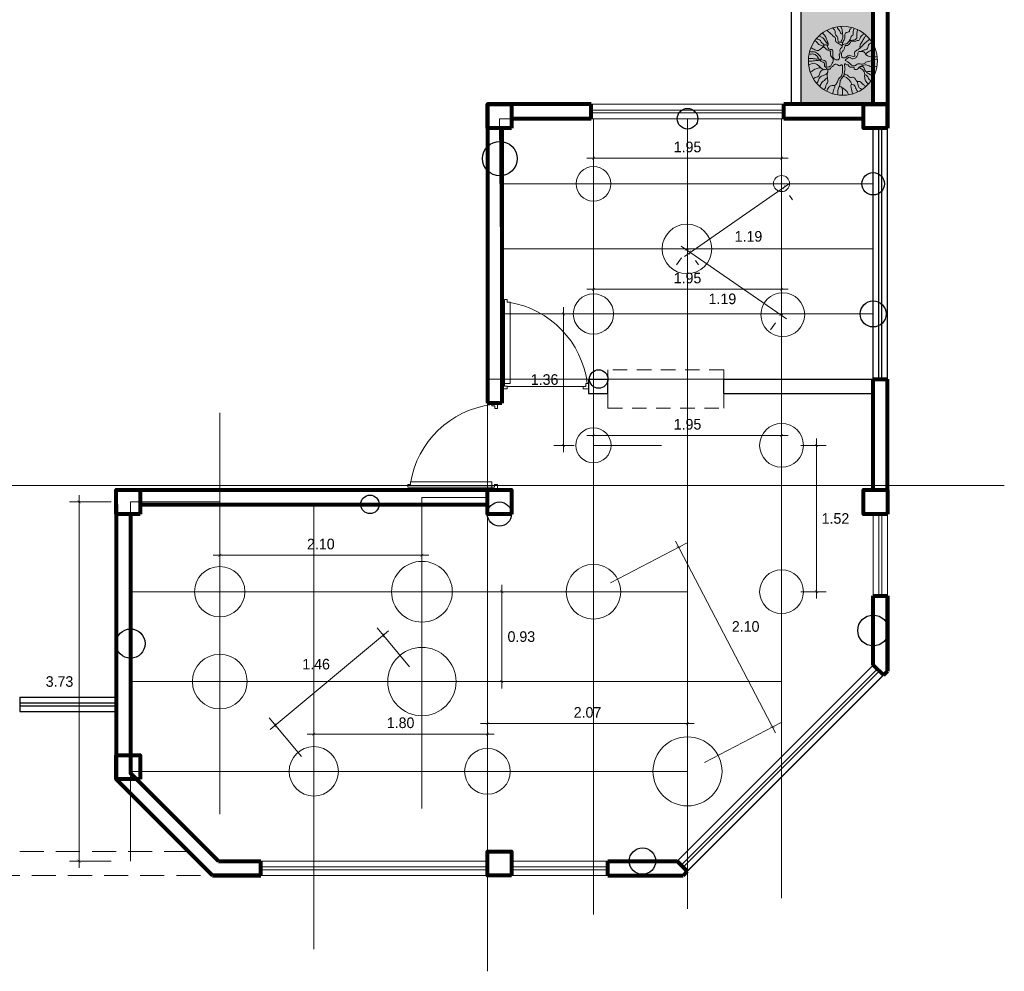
# Model space of a CAD drawing. Extents: x 3331.4 to 3353.9, y 1743.2 to 1801.6.
# Tile 2 of 6: x 3343.7 to 3353.9, y 1743.2 to 1753.1. Entities that reach past the tile are written whole.
import ezdxf

# ---------------------------------------------------------------- set-up
doc = ezdxf.new("R2010")
doc.units = 0
doc.linetypes.add('RAYITAS', pattern=[0.375, 0.25, -0.125])
for name, color, linetype, lineweight in [('_Annotations', 1, 'Continuous', 25), ('JD VIGAS DE PROYECCION', 250, 'Continuous', 13), ('MUROS', 168, 'Continuous', 50), ('textura pisos', 252, 'Continuous', 0)]:
    doc.layers.add(name, color=color, linetype=linetype, lineweight=lineweight)
for name, color, linetype in [('interruptores', 3, 'Continuous'), ('JD-ARBOL', 7, 'Continuous'), ('JD-HATCH', 7, 'Continuous')]:
    doc.layers.add(name, color=color, linetype=linetype)
doc.styles.add('SWISBT', font='txt')
doc.dimstyles.new('OK ORIOL', dxfattribs={"dimtxt": 0.11, "dimasz": 0.03, "dimexe": 0.1, "dimexo": 0.2, "dimgap": 0.06, "dimtad": 2, "dimtih": 1, "dimtoh": 1, "dimzin": 1, "dimdsep": 46, "dimtxsty": 'SWISBT', "dimblk": 'ARCHTICK', "dimcen": 0.1, "dimdle": 0.07, "dimclrd": 250, "dimclre": 250, "dimclrt": 250, "dimadec": 0, "dimazin": 0, "dimtfac": 1, "dimtofl": 0, "dimtmove": 2, "dimatfit": 2, "dimldrblk": 'ARCHTICK', "dimfxl": 1, "dimtvp": 1, "dimtolj": 1, "dimtzin": 1, "dimlwd": 5, "dimlwe": 5, "dimarcsym": 0})

# ---------------------------------------------------------------- blocks, each defined once
blk = doc.blocks.new('A$C7BF52171')
at = {"lineweight": 13}
for p, q in [((0.775, 0.775), (0.8013, 0.775)), ((0.8013, 0.775), (0.8013, 0.75)), ((0.8, 0.025), (0.775, 0.025)), ((0.8, 0.05), (0.8, 0.025))]:
    blk.add_line(p, q, dxfattribs=at)
for points in [[(0.775, 0.775), (0.775, 0.8), (0.825, 0.8), (0.825, 0.75), (0.8013, 0.75)], [(0.025, 0.05), (0, 0.05), (0, 0.025), (0.025, 0.025)], [(0.025, 0.025), (0.775, 0.025), (0.775, 0.075), (0.025, 0.075), (0.025, 0.05)], [(0.8, 0.05), (0.825, 0.05), (0.825, 0), (0.775, 0), (0.775, 0.025)]]:
    blk.add_lwpolyline(points, dxfattribs=at)
blk.add_arc((0.8845, -0.0762), 0.8706, 97.22592, 170.83204, dxfattribs=at)
blk = doc.blocks.new('col25')
at = {"color": 18, "lineweight": 80, "true_color": 0x000000}
blk.add_lwpolyline([(0, -0.25), (0.25, -0.25), (0.25, 0), (0, 0)], close=True, dxfattribs=at)
blk = doc.blocks.new('molle1')
at = {"lineweight": 0, "transparency": 33554585}
h = blk.add_hatch(color=256, dxfattribs=at)
h.set_gradient(color1=(204, 211, 156), color2=(185, 195, 121), one_color=1, tint=0.62)
h.paths.add_polyline_path([(20.8, 36.7, 0.5954), (-51.9, -2.7, 0.145342), (-44.3, -28.4, 0.810916)])
h = blk.add_hatch(color=256, dxfattribs=at)
h.set_gradient(color1=(135, 144, 65), color2=(148, 158, 71), one_color=1, tint=0.45, name='INVCYLINDER')
h.paths.add_polyline_path([(42.2, -2.7, 0.253604), (20.8, 36.7, -0.810916), (-44.3, -28.4, 0.746204)])
at = {"lineweight": 0, "transparency": 33554508}
h = blk.add_hatch(color=256, dxfattribs=at)
h.set_gradient(color1=(161, 161, 161), color2=(184, 184, 184), one_color=1, tint=0.72, name='INVCYLINDER')
h.paths.add_polyline_path([(37.7, 17.4, -0.110571), (42.2, -2.7, -0.725371), (-42.8, -30.5, 1.10031)])
at = {"color": 18, "lineweight": 0, "true_color": 0x000000}
blk.add_circle((-4.9, -2.7), 46.9, dxfattribs=at)
at = {"lineweight": 0, "transparency": 33554687}
for points, knots in [([(-13.6, 24), (-13.9, 24.9), (-14.4, 26.4), (-15.8, 28.2), (-15.9, 30.7), (-19.2, 31.9), (-18.6, 35.6), (-19.1, 38.9), (-19.9, 40.8), (-20.3, 41.7)], [1.520116, 1.520116, 1.520116, 1.520116, 4.12579, 6.231171, 8.325521, 10.95034, 14.867503, 17.830022, 20.994383, 20.994383, 20.994383, 20.994383]), ([(-4.3, 22), (-4.8, 22.9), (-6.3, 25.1), (-8.1, 28.9), (-7.3, 32.5), (-8.4, 35.6), (-11.3, 35.9), (-14.3, 37.2), (-13.6, 40.1), (-15.9, 41), (-16.2, 42.2), (-16.2, 43)], [0, 0, 0, 0, 3.055732, 8.103304, 11.890915, 13.895722, 17.095902, 19.835694, 22.289398, 23.885975, 26.184634, 26.184634, 26.184634, 26.184634]), ([(-1.9, 22.5), (-2.3, 23.5), (-2.8, 24.6), (-3.3, 25.6), (-4, 27.1), (-5.2, 29.8), (-4.4, 34.3), (-4.1, 38.6), (-3.1, 42.2), (-2, 43.9), (-1.7, 44.2)], [-3.343556, -3.343556, -3.343556, -3.343556, 0, 0, 0, 4.881341, 8.653818, 13.327233, 17.957398, 19.409185, 19.409185, 19.409185, 19.409185]), ([(-4.5, 34.1), (-3.9, 34), (-2.6, 33.8), (-0.9, 36.2), (-0.2, 38.9), (2, 40.7), (2.4, 42.5), (3, 43.3), (3.3, 43.6)], [0.70682, 0.70682, 0.70682, 0.70682, 2.551581, 4.428853, 8.660486, 10.958824, 12.490121, 13.885392, 13.885392, 13.885392, 13.885392]), ([(-0.1, 22.5), (0.3, 22.7), (1.5, 23.3), (1.8, 25.5), (2.2, 27.5), (2.2, 29.7), (3.4, 31.1), (5.7, 32.8), (5.6, 35.7), (5.9, 38.6), (7.5, 40.3), (8.5, 41.6), (9, 42.2)], [0, 0, 0, 0, 1.408832, 3.857236, 5.978265, 7.7377, 10.199554, 11.365314, 15.914775, 17.692181, 20.151234, 22.604081, 22.604081, 22.604081, 22.604081]), ([(-3.9, 1.8), (-4.6, 1.5), (-6.2, 1), (-9.1, 1.7), (-11.1, 4.2), (-14.6, 4.5), (-17.1, 3.4), (-22.2, 2.6), (-20, 7), (-21.7, 11.1), (-27, 12.7), (-31.1, 17.9), (-36.3, 22.5), (-39.8, 25.6), (-41.3, 27)], [0, 0, 0, 0, 2.093997, 5.030728, 8.402276, 11.07323, 14.614807, 18.086644, 21.210522, 25.047133, 30.260902, 36.701624, 44.635395, 50.875294, 50.875294, 50.875294, 50.875294]), ([(-28.3, 14.6), (-28, 16), (-27.8, 19.4), (-31.7, 23.7), (-33.7, 28.6), (-35.9, 30.9), (-36.9, 31.8)], [2.058835, 2.058835, 2.058835, 2.058835, 6.255743, 12.40473, 18.229816, 21.998922, 21.998922, 21.998922, 21.998922]), ([(-3.9, 1.8), (-3.7, 2.2), (-2.6, 4.3), (-2.8, 7.6), (-4.2, 10.3), (-5.7, 11.5), (-7, 13.7), (-7, 16.2), (-8.3, 18.6), (-10.2, 18.2), (-12.4, 18.3), (-13.7, 20.4), (-15.1, 22.2), (-16.9, 23.9), (-19.6, 24.2), (-22.3, 23.5), (-24, 25.5), (-26.4, 24.3), (-27.3, 26.5), (-28.8, 28.1), (-29, 30.5), (-31.6, 32), (-32.5, 33.7), (-33.3, 34.8)], [0, 0, 0, 0, 1.487672, 7.049482, 8.960399, 10.503844, 12.553317, 16.408584, 17.936749, 19.971034, 21.383545, 24.40642, 26.402825, 28.472782, 31.575981, 34.071826, 36.147242, 38.229705, 40.153104, 42.069987, 44.955478, 46.546493, 50.566126, 50.566126, 50.566126, 50.566126]), ([(0, 0), (-0.2, 1.6), (-0.4, 3.5), (0.5, 6.3), (-1.6, 7), (-1.1, 10.1), (-0.6, 12.6), (-1.9, 14.7), (-4.2, 15.1), (-3.1, 18.1), (-5.5, 19.8), (-7.7, 20.4), (-10.5, 19.8), (-11.8, 22.5), (-14.6, 25), (-18.4, 25.3), (-21.8, 26.2), (-24.8, 28.4), (-23, 32.8), (-24.8, 36.7), (-24.5, 39.2), (-24.3, 40.2)], [0, 0, 0, 0, 4.976861, 6.081775, 7.49777, 10.077554, 13.759847, 15.30081, 16.991231, 19.518943, 22.04617, 24.525847, 26.465754, 29.848824, 32.112043, 37.579801, 40.613724, 42.743107, 47.823892, 52.138627, 55.195687, 55.195687, 55.195687, 55.195687]), ([(-3.7, 17.5), (-3.1, 18), (-1.7, 19.4), (0.9, 21), (3.6, 21.9), (5.1, 23.6), (5.1, 25.7), (4.6, 29), (8.1, 30.3), (10.7, 33.7), (14, 35.9), (16.3, 38.2), (17, 39)], [1.106086, 1.106086, 1.106086, 1.106086, 3.410175, 7.059141, 10.161926, 11.699621, 13.460443, 16.40141, 20.554065, 22.633748, 29.285289, 32.342324, 32.342324, 32.342324, 32.342324]), ([(16, 16.9), (15.7, 17.8), (14.8, 20.3), (16.1, 23.8), (17.7, 28), (19.5, 31.9), (22.1, 34.2), (23.2, 35)], [1.238486, 1.238486, 1.238486, 1.238486, 3.908544, 9.366876, 11.583904, 17.535942, 21.825877, 21.825877, 21.825877, 21.825877]), ([(15.3, 19.3), (16.1, 20.2), (18.1, 22.6), (20.2, 26.8), (24.1, 29.6), (26.4, 30.9), (27.5, 31.5)], [1.748636, 1.748636, 1.748636, 1.748636, 5.151167, 11.274974, 15.479486, 19.171989, 19.171989, 19.171989, 19.171989]), ([(20.3, 18.6), (20.7, 19.2), (22, 20.8), (25, 21.9), (25.3, 25.6), (28.5, 26.3), (30.3, 27.1), (31.1, 27.6)], [1.62817, 1.62817, 1.62817, 1.62817, 4.040636, 7.536367, 10.280233, 13.43003, 16.228615, 16.228615, 16.228615, 16.228615]), ([(-48.8, 14.1), (-46.4, 13.3), (-41.6, 11.4), (-37.6, 8.2), (-35.6, 6.5)], [3.984444, 3.984444, 3.984444, 3.984444, 11.614121, 19.381204, 19.381204, 19.381204, 19.381204]), ([(-44.8, 22.2), (-42.6, 21.6), (-39.1, 19.5), (-38.6, 12.4), (-32.8, 12.3), (-30.2, 10.6), (-28.9, 9.8)], [4.577965, 4.577965, 4.577965, 4.577965, 10.947986, 16.937405, 21.312936, 26.064335, 26.064335, 26.064335, 26.064335]), ([(-5, 19.3), (-4.7, 19.5), (-4.3, 19.8), (-4.2, 20.8), (-4.7, 22.1), (-2.6, 22.5), (-1.4, 22.5), (-0.2, 22.5), (-0.1, 22.5)], [0.909184, 0.909184, 0.909184, 0.909184, 1.750229, 2.595156, 3.845073, 4.761623, 7.745846, 8.1213, 8.1213, 8.1213, 8.1213]), ([(0, 0), (0.5, -0.4), (1.6, -1.4), (4.6, -1.9), (7, 0), (9.5, 2.9), (8.5, 7.1), (8.5, 13.9), (14.8, 12.1), (15.5, 16.3), (17.3, 19.4), (20.5, 18.8), (22.2, 16.8), (25.1, 18.7), (28.2, 19.1), (30, 22.9), (31.9, 24), (33.5, 24.5)], [0, 0, 0, 0, 1.971499, 4.404684, 8.245601, 10.500317, 15.54747, 20.951561, 25.52786, 28.34436, 32.135877, 34.745484, 36.598586, 39.017582, 43.615145, 45.610074, 50.719717, 50.719717, 50.719717, 50.719717]), ([(8.7, -4.6), (8.4, -3.6), (7.6, -0.9), (10.1, 2.2), (12.4, 5.3), (11.9, 7.8), (11.5, 10.9), (14.6, 10.9), (16.8, 12.5), (18.6, 14), (20.4, 16.2), (23.2, 15.1), (25.5, 13.5), (28.4, 10.4), (33.6, 12.3), (36.9, 14.3), (38.5, 15.5)], [0, 0, 0, 0, 3.116951, 7.925452, 10.815918, 14.178478, 15.713401, 18.901791, 20.966726, 24.055445, 26.117565, 28.406024, 31.756627, 35.044437, 40.200757, 46.22761, 46.22761, 46.22761, 46.22761]), ([(-7.8, -2.1), (-8.3, -1.6), (-9.4, -0.5), (-11.2, 0.7), (-12.8, 2.1), (-15.4, 2.5), (-16.2, -0.1), (-19, 0.2), (-21.6, 0.2), (-23.6, 2.9), (-25.7, 5.3), (-25.1, 10), (-29.5, 9.6), (-33.6, 10.5), (-35.4, 6.1), (-39.1, 3.4), (-44.8, 2), (-49.2, 2.7), (-51.5, 3.2)], [0, 0, 0, 0, 2.326316, 4.629097, 6.25926, 8.815189, 10.733159, 12.873208, 16.171639, 18.084833, 22.355404, 25.963989, 28.689995, 33.280598, 37.299008, 40.895142, 46.879861, 54.145639, 54.145639, 54.145639, 54.145639]), ([(8.7, -4.6), (9.3, -5.6), (10.6, -7.9), (12.7, -11.3), (17.3, -11.4), (18.2, -7.9), (17.4, -5.5), (18.8, -2.3), (22.1, -2.6), (24.4, -0.5), (26.7, -1.8), (28.8, 1.3), (30.5, 4.5), (34.6, 6.8), (38.2, 6.5), (40.3, 6.3), (41.3, 6.1)], [0, 0, 0, 0, 3.529497, 7.758477, 11.668156, 13.443562, 17.442001, 19.22389, 22.906048, 25.886688, 27.194334, 29.60165, 34.797765, 39.194844, 42.321403, 45.530802, 45.530802, 45.530802, 45.530802]), ([(24.3, -1), (24.4, -0.4), (24.9, 2.9), (28.4, 6), (32, 9.4), (36, 9.6), (38.8, 9.7), (40.5, 9.8)], [1.486468, 1.486468, 1.486468, 1.486468, 3.31887, 11.488399, 14.583305, 17.711255, 22.891883, 22.891883, 22.891883, 22.891883]), ([(28, 0.2), (28.8, 0), (31.1, -0.6), (34.2, 0.2), (38.1, 0.5), (40.5, 0.5), (42.1, 0.4)], [0.356065, 0.356065, 0.356065, 0.356065, 2.769807, 7.396697, 9.760165, 14.49593, 14.49593, 14.49593, 14.49593]), ([(-51.8, -0.3), (-50.1, -0.8), (-46.1, -2.1), (-40.9, -3.6), (-36, -4.4), (-33.3, -7.3), (-28.9, -7.1), (-24.6, -6.1), (-22.4, -8.9), (-19.2, -10.5), (-15.7, -8.2), (-13.1, -5), (-10.4, -3.3), (-8.4, -2.4), (-7.8, -2.1)], [2.436307, 2.436307, 2.436307, 2.436307, 7.847959, 15.11786, 18.731897, 22.608003, 25.842584, 31.339818, 34.319004, 35.815706, 41.579437, 44.270281, 48.706629, 50.79687, 50.79687, 50.79687, 50.79687]), ([(-51.3, -10.5), (-50.1, -10.5), (-47.5, -10.7), (-43.7, -11.5), (-40.1, -8.9), (-34.3, -7.7), (-30.1, -9.8), (-27.5, -11.1)], [3.345364, 3.345364, 3.345364, 3.345364, 6.838645, 10.960594, 14.478033, 19.545742, 27.929811, 27.929811, 27.929811, 27.929811]), ([(-8.3, -6.7), (-8.7, -7.5), (-9.6, -9), (-12.5, -7.5), (-12.3, -10.4), (-15.6, -12), (-18.2, -10.8), (-20.6, -11.8), (-19.7, -15.2), (-25.3, -14.7), (-26.7, -10.8), (-31.9, -9.6), (-34.4, -13.4), (-35.1, -16.7), (-37.9, -17.9), (-40.6, -16.7), (-44.5, -17.8), (-47.4, -18.4), (-49.1, -18.8)], [0, 0, 0, 0, 2.277518, 4.650699, 5.506754, 9.677793, 12.489893, 14.160867, 16.082496, 20.405121, 23.720717, 28.354227, 32.698462, 35.806393, 37.958006, 40.694689, 44.335008, 49.539398, 49.539398, 49.539398, 49.539398]), ([(-39.6, -34.5), (-38.4, -33.4), (-36.1, -30.9), (-34.2, -26.2), (-34.6, -21.6), (-34.3, -16.5), (-30.4, -13.7), (-27.9, -11.9), (-27.2, -11.3)], [3.556438, 3.556438, 3.556438, 3.556438, 8.247065, 13.60871, 18.066099, 22.096656, 28.354488, 31.199604, 31.199604, 31.199604, 31.199604]), ([(-8.3, -6.7), (-8.1, -6.7), (-7.2, -6.6), (-7.2, -9.8), (-8, -12.7), (-7.5, -16.5), (-6.1, -20.3), (-9.1, -21.5), (-11.4, -22.3), (-13, -24.3), (-14.5, -25.4), (-16.5, -25.4), (-19.7, -24.4), (-21.8, -27.7), (-23.4, -30.5), (-25.9, -31.1), (-28.1, -30.4), (-30.2, -33), (-32.9, -35.2), (-35, -37), (-36, -37.9)], [0, 0, 0, 0, 0.569526, 2.570259, 6.647275, 10.998666, 14.55543, 15.410412, 19.90944, 22.0898, 22.668827, 25.441192, 27.878088, 31.856605, 35.305347, 37.183511, 39.158886, 41.695317, 45.830194, 50.019383, 50.019383, 50.019383, 50.019383]), ([(-4.5, -10), (-4.5, -9.4), (-4.4, -8.2), (-2.1, -8), (-0.9, -9.8), (1.3, -8.9), (2.9, -7.5), (6.1, -6.6), (8.5, -9.9), (11.1, -11.7), (12.8, -14.3), (15.7, -14.1), (19.5, -14.4), (26.9, -15.4), (26.8, -24.8), (32.8, -25.3), (34.6, -26.4), (35.3, -27.1)], [0, 0, 0, 0, 1.552644, 3.358064, 5.226034, 7.160002, 9.233633, 12.015677, 15.799374, 19.928863, 21.873769, 24.404215, 27.687864, 34.044077, 43.534912, 46.941929, 50.177983, 50.177983, 50.177983, 50.177983]), ([(-4.5, -10), (-4.5, -11.9), (-4.4, -15.9), (-4.1, -20.8), (-2.4, -24.8), (1.4, -26.6), (2.3, -31.5), (5.4, -36.8), (10.7, -36), (15.3, -38.9), (16.6, -42.1), (17.1, -44.3)], [0, 0, 0, 0, 5.770116, 11.874467, 14.951368, 17.960772, 23.610597, 29.207127, 34.066944, 38.062333, 44.482295, 44.482295, 44.482295, 44.482295]), ([(17.5, -14.3), (17.4, -13.4), (17.5, -11.6), (20.6, -10.5), (20.1, -7.8), (20.2, -5), (23, -4.2), (25, -3.7), (25.9, -2.4), (26, -1.6), (26, -1.3)], [1.085705, 1.085705, 1.085705, 1.085705, 3.447467, 6.531498, 8.330604, 11.03221, 13.986785, 16.003477, 17.289661, 18.323625, 18.323625, 18.323625, 18.323625]), ([(21.6, -14.8), (22.6, -14.1), (24.9, -12.4), (28, -9.3), (33.5, -4.8), (38.3, -6.6), (41.8, -8.5)], [1.345637, 1.345637, 1.345637, 1.345637, 5.101977, 9.97737, 14.511091, 25.039418, 25.039418, 25.039418, 25.039418]), ([(25.1, -12.1), (26.8, -12.2), (30.7, -12.8), (35.5, -15.4), (38.4, -17.6), (39.5, -18.4)], [2.287641, 2.287641, 2.287641, 2.287641, 7.284835, 14.12371, 18.183516, 18.183516, 18.183516, 18.183516]), ([(26.1, -1.3), (26.4, -1.6), (27.4, -2.6), (31.5, -2), (36.3, -3.5), (40.4, -3.1), (42.2, -2.8)], [0.710978, 0.710978, 0.710978, 0.710978, 1.832675, 4.899777, 11.801212, 17.165369, 17.165369, 17.165369, 17.165369]), ([(-47.1, -23.5), (-46.2, -23.4), (-43.9, -23), (-41.3, -20.6), (-37.8, -19.1), (-36.4, -17.5), (-35.7, -16.6)], [2.839786, 2.839786, 2.839786, 2.839786, 5.375932, 10.000565, 13.128814, 16.414547, 16.414547, 16.414547, 16.414547]), ([(-43.5, -29.5), (-42.3, -29.3), (-40.2, -28.6), (-39.2, -24.8), (-37, -22.5), (-35.1, -21.5), (-34.5, -21.2)], [1.953035, 1.953035, 1.953035, 1.953035, 5.491859, 8.514272, 12.722788, 14.821101, 14.821101, 14.821101, 14.821101]), ([(-5, -24), (-5.5, -24), (-6.7, -24), (-8.8, -24.9), (-11.5, -26.5), (-13.9, -29.4), (-16, -32.1), (-16.8, -34), (-17.1, -34.6)], [3.346735, 3.346735, 3.346735, 3.346735, 4.690937, 7.245291, 9.799418, 14.220968, 18.209174, 20.233639, 20.233639, 20.233639, 20.233639]), ([(-7.2, -20.7), (-6.7, -21.4), (-5.2, -23.7), (-3.4, -26.6), (-1.1, -29.4), (-1.2, -32.6), (-0.4, -35.2), (-0.4, -37.1), (-0.5, -37.4)], [1.962663, 1.962663, 1.962663, 1.962663, 4.634496, 10.053272, 12.504209, 14.986154, 19.482474, 20.557617, 20.557617, 20.557617, 20.557617]), ([(20.8, -42.1), (19.8, -41.1), (18.1, -38.7), (18.5, -34.6), (14.9, -32.1), (16.4, -26.5), (16.3, -22.5), (16.3, -20.1), (16.3, -19.8), (16.3, -19.5), (16.3, -19.2)], [2.211485, 2.211485, 2.211485, 2.211485, 6.446642, 10.8312, 13.107505, 18.330306, 25.568173, 25.568173, 25.568173, 26.560611, 26.560611, 26.560611, 26.560611]), ([(30.7, -33.4), (29.7, -32), (28.1, -29.3), (26.8, -24.2), (20.9, -22.8), (15, -19.5), (15.5, -15.5), (15.7, -14.2)], [3.61348, 3.61348, 3.61348, 3.61348, 8.998721, 12.81387, 18.366288, 25.943596, 29.714644, 29.714644, 29.714644, 29.714644]), ([(16.1, -26.2), (16.7, -26.1), (18.1, -26), (18.9, -29), (22.8, -30.2), (24.9, -34), (26.3, -36.6), (26.7, -37.6)], [0.46407, 0.46407, 0.46407, 0.46407, 2.08641, 4.430264, 7.901573, 13.603939, 16.690445, 16.690445, 16.690445, 16.690445]), ([(-31.2, -41.7), (-30.5, -41.3), (-29.1, -40.6), (-26.8, -39.7), (-26.1, -37), (-25, -34.1), (-24.5, -31.8), (-24.2, -30.6)], [2.437796, 2.437796, 2.437796, 2.437796, 4.956524, 7.065437, 9.476203, 12.666441, 16.49482, 16.49482, 16.49482, 16.49482]), ([(-17.1, -34.6), (-18, -34.7), (-21.2, -35.1), (-22.1, -40.8), (-24.4, -43.8), (-25.4, -45)], [0, 0, 0, 0, 2.530053, 9.209787, 13.95652, 13.95652, 13.95652, 13.95652]), ([(-17.1, -34.6), (-16.6, -35.1), (-15.4, -36.3), (-16.3, -39.4), (-16.9, -43.2), (-17.8, -46.2), (-18.3, -47.8)], [0, 0, 0, 0, 2.225039, 4.539603, 8.91482, 13.923313, 13.923313, 13.923313, 13.923313]), ([(-3.6, -39.3), (-4.1, -39.4), (-5.6, -39.9), (-7.6, -41.9), (-10.9, -44.5), (-11.9, -47.4), (-12.3, -49.1)], [0, 0, 0, 0, 1.644524, 4.514565, 8.48277, 13.756888, 13.756888, 13.756888, 13.756888]), ([(-0.5, -37.4), (-1.2, -37.5), (-3.2, -37.6), (-4.4, -41.6), (-4.3, -45.5), (-4.5, -48.5), (-4.6, -49.7)], [0, 0, 0, 0, 2.199811, 5.317156, 10.751439, 14.447224, 14.447224, 14.447224, 14.447224]), ([(-0.5, -37.4), (0.2, -38.2), (1.5, -39.7), (2.3, -44), (2, -47.1), (1.6, -49.3)], [0, 0, 0, 0, 2.979244, 5.928047, 12.489556, 12.489556, 12.489556, 12.489556]), ([(8.9, -47.7), (8.8, -46.8), (8.4, -44.5), (7.5, -41.2), (5.5, -38.2), (6.1, -36.5), (6.4, -36)], [3.210558, 3.210558, 3.210558, 3.210558, 5.986932, 9.962783, 13.828482, 15.508731, 15.508731, 15.508731, 15.508731])]:
    blk.add_open_spline(points, degree=3, knots=knots, dxfattribs=at)
blk.add_spline([(20.6, 15.7), (21, 16.5), (22.1, 16.9), (22.5, 17.4)], degree=3, dxfattribs=at)
blk = doc.blocks.new('_ArchTick')
at = {"color": 0, "linetype": 'ByBlock', "const_width": 0.15}
blk.add_lwpolyline([(-0.5, -0.5), (0.5, 0.5)], dxfattribs=at)
blk = doc.blocks.new('*D14')
at = {"color": 250, "lineweight": 5, "transparency": 16777216}
for p, q in [((3349.677, 1751.604), (3349.677, 1751.769)), ((3351.627, 1751.604), (3351.627, 1751.769)), ((3349.607, 1751.669), (3351.697, 1751.669))]:
    blk.add_line(p, q, dxfattribs=at)
at = {"layer": 'Defpoints', "color": 0, "transparency": 16777216}
for p in [(3351.627, 1751.669), (3349.677, 1751.404), (3351.627, 1751.404)]:
    blk.add_point(p, dxfattribs=at)
at = {"color": 250, "lineweight": 5, "transparency": 16777216, "xscale": 0.03, "yscale": 0.03, "zscale": 0.03, "rotation": 180}
blk.add_blockref('_ArchTick', (3349.677, 1751.669), dxfattribs=at)
at = {"color": 250, "lineweight": 5, "transparency": 16777216, "xscale": 0.03, "yscale": 0.03, "zscale": 0.03}
blk.add_blockref('_ArchTick', (3351.627, 1751.669), dxfattribs=at)
at = {"color": 250, "lineweight": 20, "transparency": 16777216, "insert": (3350.652, 1751.785), "char_height": 0.11, "attachment_point": 5, "style": 'SWISBT'}
blk.add_mtext('\\A1;1.95', dxfattribs=at)
blk = doc.blocks.new('*D15')
at = {"color": 250, "lineweight": 5, "transparency": 16777216}
for p, q in [((3351.711, 1751.406), (3350.621, 1750.651)), ((3351.741, 1751.239), (3351.71, 1751.284)), ((3350.766, 1750.564), (3350.735, 1750.609))]:
    blk.add_line(p, q, dxfattribs=at)
at = {"layer": 'Defpoints', "color": 0, "transparency": 16777216}
for p in [(3351.627, 1751.404), (3350.652, 1750.729), (3350.678, 1750.691)]:
    blk.add_point(p, dxfattribs=at)
at = {"color": 250, "lineweight": 5, "transparency": 16777216, "xscale": 0.03, "yscale": 0.03, "zscale": 0.03}
for p, rotation in [((3351.653, 1751.366), 34.69410063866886), ((3350.678, 1750.691), 214.6941006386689)]:
    blk.add_blockref('_ArchTick', p, dxfattribs=dict(at, rotation=rotation))
at = {"color": 250, "lineweight": 20, "transparency": 16777216, "insert": (3351.284, 1750.858), "char_height": 0.11, "attachment_point": 5, "style": 'SWISBT'}
blk.add_mtext('\\A1;1.19', dxfattribs=at)
blk = doc.blocks.new('*D16')
at = {"color": 250, "lineweight": 5, "transparency": 16777216}
for p, q in [((3350.587, 1750.758), (3351.677, 1750.003)), ((3350.538, 1750.564), (3350.588, 1750.636)), ((3351.513, 1749.889), (3351.563, 1749.961))]:
    blk.add_line(p, q, dxfattribs=at)
at = {"layer": 'Defpoints', "color": 0, "transparency": 16777216}
for p in [(3350.652, 1750.729), (3351.62, 1750.043), (3351.627, 1750.054)]:
    blk.add_point(p, dxfattribs=at)
at = {"color": 250, "lineweight": 5, "transparency": 16777216, "xscale": 0.03, "yscale": 0.03, "zscale": 0.03}
for p, rotation in [((3350.644, 1750.718), 145.3064726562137), ((3351.62, 1750.043), 325.3064726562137)]:
    blk.add_blockref('_ArchTick', p, dxfattribs=dict(at, rotation=rotation))
at = {"color": 250, "lineweight": 20, "transparency": 16777216, "insert": (3351.014, 1750.21), "char_height": 0.11, "attachment_point": 5, "style": 'SWISBT'}
blk.add_mtext('\\A1;1.19', dxfattribs=at)
blk = doc.blocks.new('*D17')
at = {"color": 250, "lineweight": 5, "transparency": 16777216}
for p, q in [((3349.677, 1750.009), (3349.677, 1750.41)), ((3351.627, 1750.009), (3351.627, 1750.41)), ((3351.697, 1750.31), (3349.607, 1750.31))]:
    blk.add_line(p, q, dxfattribs=at)
at = {"layer": 'Defpoints', "color": 0, "transparency": 16777216}
for p in [(3349.677, 1750.31), (3349.677, 1749.809), (3351.627, 1749.809)]:
    blk.add_point(p, dxfattribs=at)
at = {"color": 250, "lineweight": 5, "transparency": 16777216, "xscale": 0.03, "yscale": 0.03, "zscale": 0.03, "rotation": 180}
blk.add_blockref('_ArchTick', (3349.677, 1750.31), dxfattribs=at)
at = {"color": 250, "lineweight": 5, "transparency": 16777216, "xscale": 0.03, "yscale": 0.03, "zscale": 0.03}
blk.add_blockref('_ArchTick', (3351.627, 1750.31), dxfattribs=at)
at = {"color": 250, "lineweight": 20, "transparency": 16777216, "insert": (3350.652, 1750.426), "char_height": 0.11, "attachment_point": 5, "style": 'SWISBT'}
blk.add_mtext('\\A1;1.95', dxfattribs=at)
blk = doc.blocks.new('*D18')
at = {"color": 250, "lineweight": 5, "transparency": 16777216}
for p, q in [((3344.343, 1748.174), (3344.343, 1744.309)), ((3344.677, 1748.104), (3344.243, 1748.104)), ((3344.677, 1744.379), (3344.243, 1744.379))]:
    blk.add_line(p, q, dxfattribs=at)
at = {"layer": 'Defpoints', "color": 0, "transparency": 16777216}
for p in [(3344.877, 1748.104), (3344.343, 1744.379), (3344.877, 1744.379)]:
    blk.add_point(p, dxfattribs=at)
at = {"color": 250, "lineweight": 5, "transparency": 16777216, "xscale": 0.03, "yscale": 0.03, "zscale": 0.03}
for p, rotation in [((3344.343, 1748.104), 90), ((3344.343, 1744.379), 270)]:
    blk.add_blockref('_ArchTick', p, dxfattribs=dict(at, rotation=rotation))
at = {"color": 250, "lineweight": 20, "transparency": 16777216, "insert": (3344.14, 1746.241), "char_height": 0.11, "attachment_point": 5, "style": 'SWISBT'}
blk.add_mtext('\\A1;3.73', dxfattribs=at)
blk = doc.blocks.new('*D19')
at = {"color": 250, "lineweight": 5, "transparency": 16777216}
for p, q in [((3349.367, 1750.124), (3349.367, 1748.621)), ((3349.477, 1750.054), (3349.267, 1750.054)), ((3349.477, 1748.691), (3349.267, 1748.691))]:
    blk.add_line(p, q, dxfattribs=at)
at = {"layer": 'Defpoints', "color": 0, "transparency": 16777216}
for p in [(3349.677, 1750.054), (3349.367, 1748.691), (3349.677, 1748.691)]:
    blk.add_point(p, dxfattribs=at)
at = {"color": 250, "lineweight": 5, "transparency": 16777216, "xscale": 0.03, "yscale": 0.03, "zscale": 0.03}
for p, rotation in [((3349.367, 1750.054), 90), ((3349.367, 1748.691), 270)]:
    blk.add_blockref('_ArchTick', p, dxfattribs=dict(at, rotation=rotation))
at = {"color": 250, "lineweight": 20, "transparency": 16777216, "insert": (3349.17, 1749.373), "char_height": 0.11, "attachment_point": 5, "style": 'SWISBT'}
blk.add_mtext('\\A1;1.36', dxfattribs=at)
blk = doc.blocks.new('*D20')
at = {"color": 250, "lineweight": 5, "transparency": 16777216}
for p, q in [((3349.677, 1748.891), (3349.677, 1748.893)), ((3351.627, 1748.891), (3351.627, 1748.893)), ((3349.607, 1748.793), (3351.697, 1748.793))]:
    blk.add_line(p, q, dxfattribs=at)
at = {"layer": 'Defpoints', "color": 0, "transparency": 16777216}
for p in [(3351.627, 1748.793), (3349.677, 1748.691), (3351.627, 1748.691)]:
    blk.add_point(p, dxfattribs=at)
at = {"color": 250, "lineweight": 5, "transparency": 16777216, "xscale": 0.03, "yscale": 0.03, "zscale": 0.03, "rotation": 180}
blk.add_blockref('_ArchTick', (3349.677, 1748.793), dxfattribs=at)
at = {"color": 250, "lineweight": 5, "transparency": 16777216, "xscale": 0.03, "yscale": 0.03, "zscale": 0.03}
blk.add_blockref('_ArchTick', (3351.627, 1748.793), dxfattribs=at)
at = {"color": 250, "lineweight": 20, "transparency": 16777216, "insert": (3350.652, 1748.909), "char_height": 0.11, "attachment_point": 5, "style": 'SWISBT'}
blk.add_mtext('\\A1;1.95', dxfattribs=at)
blk = doc.blocks.new('*D21')
at = {"color": 250, "lineweight": 5, "transparency": 16777216}
for p, q in [((3351.991, 1748.761), (3351.991, 1747.103)), ((3351.827, 1748.691), (3352.091, 1748.691)), ((3351.827, 1747.173), (3352.091, 1747.173))]:
    blk.add_line(p, q, dxfattribs=at)
at = {"layer": 'Defpoints', "color": 0, "transparency": 16777216}
for p in [(3351.627, 1748.691), (3351.627, 1747.173), (3351.991, 1747.173)]:
    blk.add_point(p, dxfattribs=at)
at = {"color": 250, "lineweight": 5, "transparency": 16777216, "xscale": 0.03, "yscale": 0.03, "zscale": 0.03}
for p, rotation in [((3351.991, 1748.691), 90), ((3351.991, 1747.173), 270)]:
    blk.add_blockref('_ArchTick', p, dxfattribs=dict(at, rotation=rotation))
at = {"color": 250, "lineweight": 20, "transparency": 16777216, "insert": (3352.186, 1747.932), "char_height": 0.11, "attachment_point": 5, "style": 'SWISBT'}
blk.add_mtext('\\A1;1.52', dxfattribs=at)
blk = doc.blocks.new('*D22')
at = {"color": 250, "lineweight": 5, "transparency": 16777216}
for p, q in [((3349.854, 1747.265), (3350.647, 1747.68)), ((3350.526, 1747.696), (3351.566, 1745.71)), ((3350.829, 1745.403), (3351.622, 1745.818))]:
    blk.add_line(p, q, dxfattribs=at)
at = {"layer": 'Defpoints', "color": 0, "transparency": 16777216}
for p in [(3349.677, 1747.173), (3351.533, 1745.772), (3350.652, 1745.31)]:
    blk.add_point(p, dxfattribs=at)
at = {"color": 250, "lineweight": 5, "transparency": 16777216, "xscale": 0.03, "yscale": 0.03, "zscale": 0.03}
for p, rotation in [((3350.558, 1747.634), 117.6318706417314), ((3351.533, 1745.772), 297.6318706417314)]:
    blk.add_blockref('_ArchTick', p, dxfattribs=dict(at, rotation=rotation))
at = {"color": 250, "lineweight": 20, "transparency": 16777216, "insert": (3351.255, 1746.812), "char_height": 0.11, "attachment_point": 5, "style": 'SWISBT'}
blk.add_mtext('\\A1;2.10', dxfattribs=at)
blk = doc.blocks.new('*D23')
at = {"color": 250, "lineweight": 5, "transparency": 16777216}
for p, q in [((3348.577, 1745.51), (3348.577, 1745.905)), ((3350.652, 1745.51), (3350.652, 1745.905)), ((3350.722, 1745.805), (3348.507, 1745.805))]:
    blk.add_line(p, q, dxfattribs=at)
at = {"layer": 'Defpoints', "color": 0, "transparency": 16777216}
for p in [(3348.577, 1745.805), (3348.577, 1745.31), (3350.652, 1745.31)]:
    blk.add_point(p, dxfattribs=at)
at = {"color": 250, "lineweight": 5, "transparency": 16777216, "xscale": 0.03, "yscale": 0.03, "zscale": 0.03, "rotation": 180}
blk.add_blockref('_ArchTick', (3348.577, 1745.805), dxfattribs=at)
at = {"color": 250, "lineweight": 5, "transparency": 16777216, "xscale": 0.03, "yscale": 0.03, "zscale": 0.03}
blk.add_blockref('_ArchTick', (3350.652, 1745.805), dxfattribs=at)
at = {"color": 250, "lineweight": 20, "transparency": 16777216, "insert": (3349.615, 1745.921), "char_height": 0.11, "attachment_point": 5, "style": 'SWISBT'}
blk.add_mtext('\\A1;2.07', dxfattribs=at)
blk = doc.blocks.new('*D24')
at = {"color": 250, "lineweight": 5, "transparency": 16777216}
for p, q in [((3346.777, 1745.51), (3346.777, 1745.796)), ((3348.577, 1745.51), (3348.577, 1745.796)), ((3348.647, 1745.696), (3346.707, 1745.696))]:
    blk.add_line(p, q, dxfattribs=at)
at = {"layer": 'Defpoints', "color": 0, "transparency": 16777216}
for p in [(3346.777, 1745.696), (3346.777, 1745.31), (3348.577, 1745.31)]:
    blk.add_point(p, dxfattribs=at)
at = {"color": 250, "lineweight": 5, "transparency": 16777216, "xscale": 0.03, "yscale": 0.03, "zscale": 0.03}
for p, rotation in [((3346.777, 1745.696), 179.9999999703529), ((3348.577, 1745.696), 359.999999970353)]:
    blk.add_blockref('_ArchTick', p, dxfattribs=dict(at, rotation=rotation))
at = {"color": 250, "lineweight": 20, "transparency": 16777216, "insert": (3347.677, 1745.813), "char_height": 0.11, "attachment_point": 5, "style": 'SWISBT'}
blk.add_mtext('\\A1;1.80', dxfattribs=at)
blk = doc.blocks.new('*D25')
at = {"color": 250, "lineweight": 5, "transparency": 16777216}
for p, q in [((3347.77, 1746.395), (3347.435, 1746.798)), ((3346.325, 1745.745), (3347.553, 1746.766)), ((3346.649, 1745.464), (3346.315, 1745.866))]:
    blk.add_line(p, q, dxfattribs=at)
at = {"layer": 'Defpoints', "color": 0, "transparency": 16777216}
for p in [(3347.499, 1746.721), (3347.898, 1746.241), (3346.777, 1745.31)]:
    blk.add_point(p, dxfattribs=at)
at = {"color": 250, "lineweight": 5, "transparency": 16777216, "xscale": 0.03, "yscale": 0.03, "zscale": 0.03}
for p, rotation in [((3347.499, 1746.721), 39.72933767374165), ((3346.379, 1745.789), 219.7293376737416)]:
    blk.add_blockref('_ArchTick', p, dxfattribs=dict(at, rotation=rotation))
at = {"color": 250, "lineweight": 20, "transparency": 16777216, "insert": (3346.801, 1746.421), "char_height": 0.11, "attachment_point": 5, "style": 'SWISBT'}
blk.add_mtext('\\A1;1.46', dxfattribs=at)
blk = doc.blocks.new('*D26')
at = {"color": 250, "lineweight": 5, "transparency": 16777216}
for p, q in [((3348.726, 1746.171), (3348.726, 1747.243)), ((3348.098, 1747.173), (3348.826, 1747.173)), ((3348.098, 1746.241), (3348.826, 1746.241))]:
    blk.add_line(p, q, dxfattribs=at)
at = {"layer": 'Defpoints', "color": 0, "transparency": 16777216}
for p in [(3347.898, 1747.173), (3348.726, 1747.173), (3347.898, 1746.241)]:
    blk.add_point(p, dxfattribs=at)
at = {"color": 250, "lineweight": 5, "transparency": 16777216, "xscale": 0.03, "yscale": 0.03, "zscale": 0.03}
for p, rotation in [((3348.726, 1747.173), 90), ((3348.726, 1746.241), 270)]:
    blk.add_blockref('_ArchTick', p, dxfattribs=dict(at, rotation=rotation))
at = {"color": 250, "lineweight": 20, "transparency": 16777216, "insert": (3348.929, 1746.707), "char_height": 0.11, "attachment_point": 5, "style": 'SWISBT'}
blk.add_mtext('\\A1;0.93', dxfattribs=at)
blk = doc.blocks.new('*D27')
at = {"color": 250, "lineweight": 5, "transparency": 16777216}
for p, q in [((3345.802, 1747.373), (3345.802, 1747.651)), ((3347.898, 1747.373), (3347.898, 1747.651)), ((3347.968, 1747.551), (3345.732, 1747.551))]:
    blk.add_line(p, q, dxfattribs=at)
at = {"layer": 'Defpoints', "color": 0, "transparency": 16777216}
for p in [(3345.802, 1747.551), (3345.802, 1747.173), (3347.898, 1747.173)]:
    blk.add_point(p, dxfattribs=at)
at = {"color": 250, "lineweight": 5, "transparency": 16777216, "xscale": 0.03, "yscale": 0.03, "zscale": 0.03, "rotation": 180}
blk.add_blockref('_ArchTick', (3345.802, 1747.551), dxfattribs=at)
at = {"color": 250, "lineweight": 5, "transparency": 16777216, "xscale": 0.03, "yscale": 0.03, "zscale": 0.03}
blk.add_blockref('_ArchTick', (3347.898, 1747.551), dxfattribs=at)
at = {"color": 250, "lineweight": 20, "transparency": 16777216, "insert": (3346.85, 1747.667), "char_height": 0.11, "attachment_point": 5, "style": 'SWISBT'}
blk.add_mtext('\\A1;2.10', dxfattribs=at)

msp = doc.modelspace()

# ---------------------------------------------------------------- hatches: boundary and pattern name
at = {"layer": 'JD-HATCH'}
h = msp.add_hatch(color=256, dxfattribs=at)
h.set_gradient(color1=(196, 204, 142), color2=(196, 204, 142), one_color=1, tint=0.68, name='INVCYLINDER')
h.paths.add_polyline_path([(3351.827, 1752.229), (3352.577, 1752.23), (3352.577, 1758.355), (3351.827, 1758.621)])

# ---------------------------------------------------------------- linework, layer by layer
at = {"color": 18, "lineweight": 30, "true_color": 0x000000}
for p, q in [((3351.727, 1758.654), (3351.727, 1752.229)), ((3351.827, 1758.621), (3351.827, 1752.229))]:
    msp.add_line(p, q, dxfattribs=at)
at = {"color": 18, "lineweight": 20, "true_color": 0x000000}
for p, q in [((3349.652, 1752.229), (3351.652, 1752.229)), ((3349.652, 1752.169), (3351.652, 1752.169)), ((3349.652, 1752.139), (3351.652, 1752.139)), ((3350.652, 1752.079), (3348.702, 1752.079)), ((3348.702, 1752.079), (3348.727, 1749.379)), ((3348.714, 1750.729), (3348.702, 1752.079)), ((3349.652, 1752.079), (3351.652, 1752.079)), ((3349.677, 1752.079), (3349.677, 1749.379)), ((3350.652, 1752.079), (3350.652, 1749.379)), ((3351.627, 1752.079), (3351.627, 1749.379)), ((3348.708, 1751.404), (3352.577, 1751.404)), ((3348.714, 1750.729), (3352.577, 1750.729)), ((3348.708, 1750.054), (3352.577, 1750.054)), ((3349.677, 1750.054), (3349.677, 1743.827)), ((3350.652, 1749.476), (3350.652, 1743.885)), ((3349.677, 1749.379), (3349.677, 1747.173)), ((3349.677, 1749.379), (3349.677, 1748.691)), ((3351.627, 1749.379), (3351.627, 1743.995)), ((3345.802, 1748.104), (3345.802, 1749.029)), ((3345.802, 1749.029), (3345.802, 1744.866)), ((3348.577, 1748.804), (3348.577, 1743.236)), ((3349.677, 1748.691), (3350.382, 1748.691)), ((3353.937, 1748.276), (3343.164, 1748.276)), ((3348.577, 1748.15), (3347.898, 1748.15)), ((3347.898, 1748.15), (3347.898, 1748.15)), ((3347.898, 1748.15), (3347.898, 1744.926)), ((3344.877, 1748.104), (3344.877, 1744.379)), ((3344.877, 1748.104), (3345.802, 1748.104)), ((3346.777, 1748.079), (3346.777, 1743.467)), ((3352.577, 1747.129), (3352.577, 1747.979)), ((3352.637, 1747.129), (3352.637, 1747.979)), ((3352.667, 1747.129), (3352.667, 1747.979)), ((3352.727, 1747.129), (3352.727, 1747.979)), ((3344.877, 1747.173), (3350.652, 1747.173)), ((3350.544, 1744.379), (3352.577, 1746.413)), ((3350.586, 1744.336), (3352.62, 1746.37)), ((3350.607, 1744.315), (3352.641, 1746.349)), ((3350.65, 1744.273), (3352.683, 1746.307)), ((3344.877, 1746.241), (3351.627, 1746.241)), ((3344.877, 1746.241), (3344.877, 1744.379)), ((3344.877, 1745.31), (3350.652, 1745.31)), ((3348.577, 1744.379), (3346.227, 1744.379)), ((3349.827, 1744.379), (3348.827, 1744.379)), ((3348.577, 1744.319), (3346.227, 1744.319)), ((3348.577, 1744.289), (3346.227, 1744.289)), ((3349.827, 1744.319), (3348.827, 1744.319)), ((3349.827, 1744.289), (3348.827, 1744.289)), ((3348.577, 1744.229), (3346.227, 1744.229)), ((3349.827, 1744.229), (3348.827, 1744.229))]:
    msp.add_line(p, q, dxfattribs=at)
at = {"lineweight": 30}
for p, q in [((3349.627, 1749.379), (3349.827, 1749.379)), ((3349.627, 1749.379), (3349.627, 1749.229)), ((3349.827, 1749.228), (3349.827, 1749.379)), ((3351.027, 1749.379), (3352.577, 1749.379)), ((3351.027, 1749.228), (3351.027, 1749.379))]:
    msp.add_line(p, q, dxfattribs=at)
for p, q in [((3343.727, 1746.079), (3344.727, 1746.079)), ((3343.727, 1746.079), (3343.727, 1745.929)), ((3343.727, 1746.019), (3344.727, 1746.019)), ((3343.727, 1745.989), (3344.727, 1745.989)), ((3343.727, 1745.929), (3344.727, 1745.929))]:
    msp.add_line(p, q)
at = {"color": 18, "lineweight": 20, "true_color": 0x000000}
msp.add_lwpolyline([(3348.577, 1749.379), (3352.727, 1749.379), (3352.727, 1752.23), (3348.577, 1752.23)], close=True, dxfattribs=at)
for points in [[(3352.577, 1749.379), (3352.577, 1751.98)], [(3352.637, 1749.379), (3352.637, 1751.98)], [(3352.667, 1749.379), (3352.667, 1751.98)], [(3352.727, 1749.379), (3352.727, 1751.98)]]:
    msp.add_lwpolyline(points)
msp.add_lwpolyline([(3352.727, 1749.379), (3348.577, 1749.379), (3348.577, 1748.229), (3344.727, 1748.229), (3344.727, 1745.229), (3345.727, 1744.229), (3350.606, 1744.229), (3352.727, 1746.351), (3352.727, 1749.379)], dxfattribs=at)
at = {"lineweight": 30}
for points in [[(3349.627, 1749.228), (3349.827, 1749.228)], [(3351.027, 1749.228), (3352.577, 1749.229)]]:
    msp.add_lwpolyline(points, dxfattribs=at)
at = {"color": 18, "lineweight": 20, "true_color": 0x000000}
for centre, radius in [((3349.677, 1751.404), 0.18), ((3351.627, 1751.406), 0.0836), ((3350.646, 1750.729), 0.257), ((3349.677, 1750.054), 0.209), ((3351.64, 1750.047), 0.227), ((3349.677, 1748.691), 0.182), ((3351.627, 1748.691), 0.227), ((3345.802, 1747.173), 0.261), ((3347.898, 1747.173), 0.315), ((3349.677, 1747.173), 0.283), ((3351.627, 1747.173), 0.227), ((3347.898, 1746.241), 0.354), ((3345.802, 1746.241), 0.284), ((3350.652, 1745.31), 0.358), ((3346.777, 1745.31), 0.256), ((3348.577, 1745.31), 0.237)]:
    msp.add_circle(centre, radius, dxfattribs=at)
at = {"layer": '_Annotations', "color": 1}
for centre, radius in [((3350.652, 1752.079), 0.107), ((3348.706, 1751.665), 0.179), ((3352.577, 1751.404), 0.116), ((3352.577, 1750.054), 0.135), ((3347.359, 1748.079), 0.0958), ((3352.577, 1746.771), 0.16), ((3344.877, 1746.635), 0.151), ((3350.185, 1744.379), 0.137)]:
    msp.add_circle(centre, radius, dxfattribs=at)
at = {"layer": 'interruptores', "color": 3}
for centre, radius in [((3349.731, 1749.379), 0.0959), ((3348.702, 1747.979), 0.125)]:
    msp.add_circle(centre, radius, dxfattribs=at)
at = {"layer": 'JD VIGAS DE PROYECCION', "linetype": 'RAYITAS'}
for p, q in [((3339.977, 1744.479), (3345.477, 1744.479)), ((3339.727, 1744.229), (3345.727, 1744.229))]:
    msp.add_line(p, q, dxfattribs=at)
at = {"layer": 'JD VIGAS DE PROYECCION', "linetype": 'RAYITAS', "ltscale": 0.6}
msp.add_lwpolyline([(3351.027, 1749.076), (3351.027, 1749.476), (3349.827, 1749.476), (3349.827, 1749.076)], close=True, dxfattribs=at)
at = {"layer": 'MUROS', "color": 18, "lineweight": 80, "true_color": 0x000000}
for p, q in [((3349.652, 1752.229), (3348.577, 1752.229)), ((3348.577, 1752.229), (3348.577, 1749.129)), ((3349.652, 1752.079), (3349.652, 1752.229)), ((3352.727, 1752.229), (3351.652, 1752.229)), ((3351.652, 1752.079), (3351.652, 1752.229)), ((3352.727, 1751.98), (3352.727, 1752.229)), ((3352.577, 1749.379), (3352.727, 1749.379)), ((3348.727, 1749.129), (3348.577, 1749.129)), ((3344.977, 1748.229), (3348.577, 1748.229)), ((3344.977, 1748.079), (3348.577, 1748.079)), ((3348.577, 1748.079), (3348.577, 1748.079)), ((3352.577, 1747.129), (3352.727, 1747.129)), ((3352.577, 1746.413), (3352.683, 1746.307)), ((3352.683, 1746.307), (3352.727, 1746.35)), ((3346.227, 1744.229), (3346.227, 1744.379)), ((3349.827, 1744.229), (3349.827, 1744.379)), ((3350.544, 1744.379), (3350.65, 1744.273)), ((3350.606, 1744.229), (3350.65, 1744.273))]:
    msp.add_line(p, q, dxfattribs=at)
for points in [[(3352.577, 1752.229), (3352.577, 1754.229)], [(3352.727, 1754.229), (3352.727, 1752.229)], [(3349.652, 1752.079), (3348.827, 1752.079)], [(3352.477, 1752.079), (3351.652, 1752.079)], [(3348.727, 1751.98), (3348.727, 1749.129)], [(3352.577, 1748.229), (3352.577, 1749.379)], [(3352.727, 1749.229), (3352.727, 1749.379)], [(3352.727, 1748.229), (3352.727, 1749.229)], [(3344.727, 1748.079), (3344.727, 1745.229), (3345.727, 1744.229)], [(3344.877, 1747.979), (3344.877, 1745.291), (3345.789, 1744.379)], [(3352.577, 1746.413), (3352.577, 1747.129)], [(3352.727, 1747.129), (3352.727, 1746.35)], [(3352.727, 1746.351), (3352.727, 1747.129)], [(3345.789, 1744.379), (3346.227, 1744.379)], [(3349.827, 1744.379), (3350.544, 1744.379)], [(3346.227, 1744.229), (3345.727, 1744.229)], [(3345.727, 1744.229), (3346.227, 1744.229)], [(3349.827, 1744.229), (3350.606, 1744.229)]]:
    msp.add_lwpolyline(points, dxfattribs=at)
at = {"layer": 'textura pisos'}
msp.add_line((3349.571, 1749.303), (3348.783, 1749.303), dxfattribs=at)

# ---------------------------------------------------------------- block references
at = {"color": 18, "lineweight": 9, "true_color": 0x000000, "xscale": -1}
for p in [(3348.827, 1752.23), (3352.727, 1752.23), (3344.977, 1748.229), (3348.827, 1748.229), (3352.727, 1748.229), (3344.977, 1745.479), (3348.827, 1744.479)]:
    msp.add_blockref('col25', p, dxfattribs=at)
at = {"color": 18, "lineweight": 0, "true_color": 0x000000, "xscale": 1.125000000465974, "yscale": 1.125000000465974, "zscale": 1.125000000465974, "rotation": 270}
msp.add_blockref('A$C7BF52171', (3348.727, 1750.204), dxfattribs=at)
at = {"color": 18, "lineweight": 0, "true_color": 0x000000, "xscale": 1.125000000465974, "yscale": 1.125000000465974, "zscale": 1.125000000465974}
msp.add_blockref('A$C7BF52171', (3347.752, 1748.229), dxfattribs=at)
at = {"layer": 'JD-ARBOL', "xscale": -0.007625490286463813, "yscale": 0.007625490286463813, "zscale": 0.007625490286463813}
msp.add_blockref('molle1', (3352.226, 1752.7), dxfattribs=at)

# ---------------------------------------------------------------- dimensions: what is measured, and where the dimension line sits
at = {"color": 18, "lineweight": 20, "true_color": 0x000000}
dim = msp.add_linear_dim(base=(3351.627, 1751.669), p1=(3349.677, 1751.404), p2=(3351.627, 1751.404), dimstyle='OK ORIOL', dxfattribs=at)
dim.commit()
dim.dimension.update_dxf_attribs({"geometry": '*D14', "text_midpoint": (3350.652, 1751.785)})
for p1, p2, distance, picture, middle in [((3351.627, 1751.404), (3350.652, 1750.729), 0.046, '*D15', (3351.284, 1750.858)), ((3350.652, 1750.729), (3351.627, 1750.054), -0.013, '*D16', (3351.014, 1750.21)), ((3351.627, 1749.809), (3349.677, 1749.809), -0.501, '*D17', (3350.652, 1750.426)), ((3349.677, 1750.054), (3349.677, 1748.691), -0.31, '*D19', (3349.17, 1749.373)), ((3349.677, 1748.691), (3351.627, 1748.691), 0.101, '*D20', (3350.652, 1748.909)), ((3351.627, 1748.691), (3351.627, 1747.173), 0.364, '*D21', (3352.186, 1747.932)), ((3344.8772, 1748.10393), (3344.8772, 1744.3789), -0.53391, '*D18', (3344.14017, 1746.24141)), ((3347.898, 1747.173), (3345.802, 1747.173), -0.378, '*D27', (3346.85, 1747.667)), ((3349.677, 1747.173), (3350.652, 1745.31), 0.995, '*D22', (3351.255, 1746.812)), ((3347.898, 1746.241), (3347.898, 1747.173), -0.829, '*D26', (3348.929, 1746.707)), ((3346.777, 1745.31), (3347.898, 1746.241), 0.623, '*D25', (3346.801, 1746.421)), ((3350.652, 1745.3102), (3348.5771, 1745.3102), -0.4946, '*D23', (3349.6146, 1745.9213)), ((3348.577, 1745.31), (3346.777, 1745.31), -0.386, '*D24', (3347.677, 1745.813))]:
    dim = msp.add_aligned_dim(p1=p1, p2=p2, distance=distance, dimstyle='OK ORIOL', dxfattribs=at)
    dim.commit()
    dim.dimension.update_dxf_attribs({"geometry": picture, "text_midpoint": middle})

doc.saveas('drawing.dxf')
